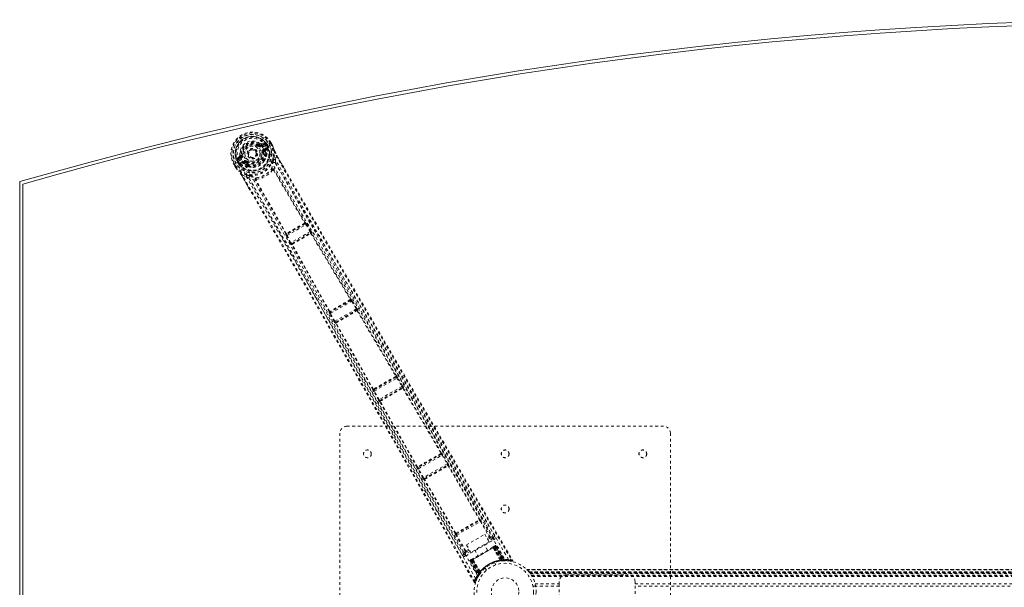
# Model space of a CAD drawing. Header units: inches. Extents: x 25.5 to 109, y 39.5 to 81.
# Tile 2 of 5: x 25.5 to 61.3, y 60.5 to 81. Entities that reach past the tile are written whole.
import ezdxf

# ---------------------------------------------------------------- set-up
doc = ezdxf.new("R2010")
doc.units = ezdxf.units.IN
doc.header["$MEASUREMENT"] = 0
doc.linetypes.add('SLD-Dashed', pattern=[0.075, 0.05, -0.025])
doc.linetypes.add('SLD-Solid', pattern=[0])

msp = doc.modelspace()

# ---------------------------------------------------------------- linework, layer by layer
at = {"color": 7, "linetype": 'SLD-Dashed', "lineweight": 0}
for p, q in [((34.232, 76.547), (34.196, 76.5)), ((34.27, 76.492), (34.381, 76.533)), ((34.389, 76.579), (34.274, 76.54)), ((34.381, 76.533), (34.28, 76.475)), ((34.396, 76.507), (34.295, 76.449)), ((34.432, 76.463), (34.578, 76.546)), ((34.578, 76.546), (34.624, 76.573)), ((34.602, 76.56), (34.626, 76.574)), ((34.64, 76.493), (34.602, 76.56)), ((34.627, 76.575), (34.624, 76.573)), ((34.664, 76.506), (34.625, 76.575)), ((34.627, 76.575), (34.665, 76.508)), ((34.665, 76.508), (34.666, 76.507)), ((34.182, 76.481), (34.196, 76.5)), ((34.196, 76.5), (34.202, 76.496)), ((34.27, 76.492), (34.28, 76.475)), ((34.356, 76.233), (34.327, 76.229)), ((34.356, 76.343), (34.468, 76.408)), ((34.364, 76.137), (34.356, 76.233)), ((34.371, 76.317), (34.483, 76.382)), ((34.383, 76.296), (34.371, 76.317)), ((34.483, 76.382), (34.383, 76.296)), ((34.419, 76.149), (34.411, 76.252)), ((34.438, 76.116), (34.419, 76.149)), ((34.423, 76.285), (34.513, 76.361)), ((34.431, 76.463), (34.432, 76.463)), ((34.466, 76.482), (34.471, 76.485)), ((34.504, 76.416), (34.466, 76.482)), ((34.466, 76.482), (34.466, 76.482)), ((34.506, 76.423), (34.471, 76.485)), ((34.496, 76.5), (34.532, 76.436)), ((34.511, 76.402), (34.504, 76.416)), ((34.533, 76.436), (34.506, 76.422)), ((34.506, 76.422), (34.511, 76.402)), ((34.517, 76.375), (34.513, 76.361)), ((34.513, 76.361), (34.513, 76.361)), ((34.513, 76.361), (34.513, 76.361)), ((34.517, 76.376), (34.517, 76.38)), ((34.517, 76.375), (34.517, 76.376)), ((34.532, 76.436), (34.533, 76.436)), ((34.688, 76.466), (34.69, 76.462)), ((33.28, 75.798), (33.277, 75.796)), ((33.277, 75.796), (33.316, 75.728)), ((33.278, 75.797), (33.318, 75.728)), ((33.326, 75.824), (33.28, 75.798)), ((33.303, 75.81), (33.342, 75.744)), ((33.346, 75.836), (33.326, 75.824)), ((33.472, 75.909), (33.346, 75.836)), ((33.483, 76.084), (33.392, 76.004)), ((33.444, 75.809), (33.408, 75.871)), ((33.438, 75.889), (33.433, 75.886)), ((33.433, 75.886), (33.469, 75.824)), ((33.436, 75.988), (33.527, 76.064)), ((33.537, 76.046), (33.436, 75.988)), ((33.477, 75.823), (33.438, 75.889)), ((33.445, 75.808), (33.444, 75.809)), ((33.47, 75.824), (33.445, 75.808)), ((33.552, 76.02), (33.451, 75.962)), ((33.47, 75.824), (33.485, 75.81)), ((33.472, 75.909), (33.472, 75.909)), ((33.485, 75.81), (33.477, 75.823)), ((33.501, 75.793), (33.505, 75.791)), ((33.502, 75.85), (33.613, 75.914)), ((33.506, 75.791), (33.519, 75.787)), ((33.516, 75.824), (33.628, 75.888)), ((33.641, 75.867), (33.516, 75.824)), ((33.63, 75.827), (33.519, 75.787)), ((33.527, 76.064), (33.537, 76.046)), ((33.557, 76.131), (33.581, 76.134)), ((33.641, 75.867), (33.628, 75.888)), ((33.709, 75.859), (33.689, 75.869)), ((33.727, 75.882), (33.709, 75.859)), ((33.709, 75.859), (33.788, 75.804)), ((34.417, 76.107), (34.397, 76.14)), ((34.787, 75.959), (34.813, 76.107)), ((34.838, 76.122), (35.125, 75.625)), ((33.316, 75.728), (33.316, 75.728)), ((33.341, 75.688), (33.343, 75.685)), ((33.456, 75.551), (33.444, 75.564)), ((33.769, 75.729), (33.75, 75.763)), ((33.768, 75.777), (33.788, 75.744)), ((33.805, 75.7), (33.785, 75.711)), ((34.721, 75.582), (34.72, 75.583)), ((34.721, 75.582), (35.848, 73.67)), ((34.737, 75.609), (34.737, 75.609)), ((35.869, 73.679), (34.742, 75.592)), ((33.867, 74.86), (33.563, 75.386)), ((33.589, 75.4), (33.73, 75.349)), ((34.059, 75.217), (34.059, 75.217)), ((35.164, 73.272), (34.071, 75.204)), ((34.089, 75.219), (34.09, 75.218)), ((35.183, 73.286), (34.09, 75.218)), ((35.845, 73.662), (35.845, 73.662)), ((35.874, 73.68), (35.869, 73.679)), ((35.923, 73.622), (35.907, 73.645)), ((35.863, 73.639), (35.202, 73.257)), ((35.213, 73.211), (35.897, 73.606)), ((36.051, 73.355), (35.353, 72.952)), ((35.383, 72.917), (36.067, 73.312)), ((35.859, 73.638), (35.863, 73.639)), ((35.897, 73.606), (36.051, 73.355)), ((36.077, 73.371), (35.923, 73.622)), ((36.067, 73.312), (36.059, 73.303)), ((36.099, 73.293), (36.107, 73.302)), ((35.161, 73.269), (35.164, 73.272)), ((35.187, 73.197), (35.174, 73.222)), ((35.327, 72.938), (35.187, 73.197)), ((35.202, 73.257), (35.205, 73.26)), ((35.353, 72.952), (35.213, 73.211)), ((36.071, 73.284), (36.071, 73.284)), ((35.383, 72.88), (35.372, 72.877)), ((35.394, 72.92), (35.383, 72.917)), ((37.519, 70.861), (36.779, 70.434)), ((36.793, 70.39), (37.55, 70.827)), ((37.517, 70.861), (37.519, 70.861)), ((37.53, 70.902), (37.527, 70.902)), ((37.55, 70.827), (37.72, 70.547)), ((37.746, 70.562), (37.576, 70.842)), ((36.738, 70.445), (36.74, 70.447)), ((36.779, 70.434), (36.781, 70.436)), ((37.72, 70.547), (36.951, 70.103)), ((36.979, 70.067), (37.737, 70.505)), ((37.737, 70.505), (37.733, 70.499)), ((37.753, 70.479), (39.16, 68.108)), ((37.774, 70.489), (37.778, 70.495)), ((39.18, 68.117), (37.774, 70.489)), ((36.925, 70.089), (36.767, 70.376)), ((36.951, 70.103), (36.793, 70.39)), ((36.975, 70.027), (36.967, 70.027)), ((38.325, 67.624), (36.975, 70.027)), ((36.986, 70.068), (36.979, 70.067)), ((38.344, 67.636), (36.993, 70.04)), ((39.171, 68.076), (38.365, 67.611)), ((38.381, 67.568), (39.2, 68.041)), ((39.165, 68.074), (39.165, 68.074)), ((39.169, 68.076), (39.171, 68.076)), ((39.181, 68.117), (39.18, 68.117)), ((39.2, 68.041), (39.381, 67.739)), ((39.407, 67.754), (39.226, 68.057)), ((38.324, 67.623), (38.325, 67.624)), ((38.365, 67.611), (38.366, 67.613)), ((38.37, 67.615), (38.37, 67.615)), ((38.552, 67.26), (38.381, 67.568)), ((39.381, 67.739), (38.552, 67.26)), ((38.58, 67.224), (39.398, 67.697)), ((39.392, 67.69), (39.392, 67.69)), ((39.398, 67.697), (39.396, 67.692)), ((39.416, 67.672), (40.798, 65.31)), ((39.436, 67.682), (39.439, 67.686)), ((40.817, 65.32), (39.436, 67.682)), ((38.526, 67.246), (38.355, 67.554)), ((38.585, 67.225), (38.58, 67.224)), ((38.589, 67.226), (38.589, 67.226)), ((38.574, 67.184), (38.569, 67.184)), ((39.929, 64.807), (38.574, 67.184)), ((39.947, 64.819), (38.593, 67.196)), ((37.379, 66.291), (48.879, 66.291)), ((37.129, 54.541), (37.129, 66.041)), ((49.129, 66.041), (49.129, 54.541)), ((40.808, 65.279), (39.969, 64.795)), ((39.985, 64.752), (40.837, 65.244)), ((40.802, 65.277), (40.802, 65.277)), ((40.806, 65.279), (40.808, 65.279)), ((40.819, 65.32), (40.817, 65.32)), ((40.837, 65.244), (41.025, 64.925)), ((41.051, 64.94), (40.863, 65.259)), ((39.928, 64.806), (39.929, 64.807)), ((40.142, 64.415), (39.959, 64.737)), ((39.969, 64.795), (39.97, 64.796)), ((39.973, 64.799), (39.974, 64.799)), ((40.168, 64.429), (39.985, 64.752)), ((41.025, 64.925), (40.168, 64.429)), ((40.196, 64.394), (41.041, 64.882)), ((41.036, 64.876), (41.036, 64.876)), ((41.041, 64.882), (41.039, 64.879)), ((41.06, 64.858), (42.191, 62.904)), ((41.08, 64.868), (41.082, 64.871)), ((42.21, 62.914), (41.08, 64.868)), ((40.189, 64.354), (40.185, 64.353)), ((41.316, 62.398), (40.189, 64.354)), ((40.2, 64.394), (40.196, 64.394)), ((40.204, 64.396), (40.204, 64.396)), ((41.334, 62.41), (40.208, 64.365)), ((41.356, 62.387), (42.2, 62.874)), ((41.372, 62.344), (42.229, 62.839)), ((42.199, 62.874), (42.2, 62.874)), ((42.21, 62.914), (42.21, 62.914)), ((42.229, 62.839), (42.561, 62.268)), ((42.586, 62.283), (42.255, 62.854)), ((41.316, 62.398), (41.316, 62.398)), ((41.674, 61.757), (41.346, 62.329)), ((41.356, 62.387), (41.357, 62.387)), ((41.7, 61.771), (41.372, 62.344)), ((41.724, 61.987), (42.39, 62.372)), ((42.39, 62.372), (42.547, 62.1)), ((42.478, 62.22), (42.561, 62.268)), ((42.5, 62.181), (42.584, 62.23)), ((42.693, 62.227), (42.529, 62.132)), ((42.702, 62.269), (42.702, 62.271)), ((42.704, 62.268), (42.756, 62.298)), ((42.708, 62.257), (42.704, 62.268)), ((42.707, 62.257), (42.704, 62.266)), ((41.7, 61.584), (42.723, 62.175)), ((41.881, 61.715), (41.724, 61.987)), ((42.547, 62.1), (41.881, 61.715)), ((41.891, 61.419), (42.77, 61.927)), ((42.759, 61.92), (41.903, 61.426)), ((41.919, 61.435), (42.743, 61.911)), ((42.485, 61.796), (42.369, 61.997)), ((42.736, 61.941), (42.689, 61.914)), ((42.694, 61.883), (42.691, 61.881)), ((42.956, 61.432), (42.691, 61.881)), ((42.694, 61.883), (42.961, 61.432)), ((42.718, 61.896), (42.719, 61.897)), ((43.01, 61.429), (42.718, 61.896)), ((42.777, 61.931), (42.719, 61.897)), ((42.719, 61.897), (43.011, 61.429)), ((43.014, 61.442), (42.743, 61.911)), ((42.759, 61.92), (42.793, 61.94)), ((42.759, 61.92), (43.035, 61.443)), ((42.77, 61.927), (43.05, 61.444)), ((43.089, 61.429), (42.774, 61.933)), ((42.777, 61.931), (43.088, 61.432)), ((42.804, 61.947), (42.793, 61.94)), ((42.793, 61.94), (43.109, 61.432)), ((42.804, 61.947), (43.126, 61.432)), ((41.577, 61.617), (41.629, 61.647)), ((41.627, 61.651), (41.628, 61.649)), ((41.629, 61.647), (41.636, 61.639)), ((41.63, 61.647), (41.636, 61.639)), ((41.863, 61.747), (41.67, 61.636)), ((41.812, 61.836), (41.7, 61.771)), ((41.721, 61.732), (41.834, 61.797)), ((42.031, 61.802), (42.147, 61.601)), ((41.857, 61.4), (41.891, 61.419)), ((41.869, 61.406), (41.857, 61.4)), ((41.857, 61.4), (42.142, 60.864)), ((41.869, 61.406), (42.15, 60.878)), ((41.883, 61.419), (42.162, 60.894)), ((41.942, 61.449), (41.885, 61.416)), ((41.885, 61.416), (42.16, 60.897)), ((42.169, 60.936), (41.891, 61.419)), ((41.943, 61.483), (41.896, 61.456)), ((41.903, 61.426), (42.178, 60.949)), ((41.919, 61.435), (42.189, 60.965)), ((41.942, 61.449), (41.944, 61.45)), ((42.202, 60.962), (41.942, 61.449)), ((41.944, 61.45), (42.203, 60.963)), ((41.97, 61.465), (41.967, 61.463)), ((42.225, 61.007), (41.967, 61.463)), ((41.97, 61.465), (42.227, 61.011)), ((42.402, 61.15), (42.45, 61.066)), ((42.797, 61.266), (42.748, 61.35)), ((42.956, 61.432), (42.961, 61.432)), ((42.966, 61.407), (42.972, 61.407)), ((43.011, 61.429), (43.01, 61.429)), ((43.011, 61.429), (43.088, 61.432)), ((43.014, 61.442), (43.017, 61.413)), ((43.035, 61.414), (43.037, 61.415)), ((43.037, 61.415), (43.039, 61.415)), ((43.039, 61.415), (43.114, 61.418)), ((43.049, 61.416), (43.052, 61.416)), ((43.109, 61.432), (43.126, 61.432)), ((43.127, 61.419), (43.143, 61.419)), ((43.135, 61.418), (43.15, 61.418)), ((43.366, 61.393), (43.241, 61.408)), ((42.164, 60.874), (42.107, 60.767)), ((42.141, 60.836), (42.149, 60.849)), ((42.142, 60.864), (42.15, 60.878)), ((42.16, 60.897), (42.202, 60.962)), ((42.16, 60.868), (42.2, 60.931)), ((42.193, 60.92), (42.169, 60.936)), ((42.213, 60.949), (42.189, 60.965)), ((42.2, 60.931), (42.201, 60.932)), ((42.202, 60.934), (42.201, 60.932)), ((42.203, 60.963), (42.202, 60.962)), ((42.232, 60.973), (42.213, 60.945)), ((42.225, 61.007), (42.227, 61.011)), ((43.914, 61.096), (90.593, 61.096)), ((90.592, 61.096), (43.915, 61.096)), ((43.927, 61.084), (90.581, 61.084)), ((43.997, 61.006), (44.001, 61.001)), ((43.997, 61.006), (90.51, 61.006)), ((90.51, 61.006), (43.997, 61.006)), ((90.506, 61.001), (44.001, 61.001)), ((44.004, 60.997), (90.503, 60.997)), ((90.503, 60.997), (44.004, 60.997)), ((90.499, 60.992), (44.009, 60.992)), ((44.016, 60.982), (90.491, 60.982)), ((44.017, 60.981), (90.49, 60.981)), ((90.489, 60.979), (44.018, 60.979)), ((90.487, 60.977), (44.02, 60.977)), ((44.042, 60.947), (90.465, 60.947)), ((44.081, 60.889), (90.426, 60.889)), ((44.097, 60.864), (90.41, 60.864)), ((44.107, 60.846), (90.4, 60.846)), ((45.344, 60.906), (47.594, 60.906)), ((42.001, 60.63), (42.027, 60.645)), ((42.104, 60.76), (42.055, 60.636)), ((42.096, 60.743), (42.105, 60.766)), ((44.236, 60.491), (44.139, 60.491)), ((44.218, 60.572), (45.094, 60.572)), ((44.236, 60.491), (44.237, 60.484)), ((45.094, 60.488), (44.236, 60.488)), ((45.094, 60.572), (45.094, 60.656)), ((45.094, 60.572), (45.094, 60.009)), ((47.844, 60.656), (47.844, 60.572)), ((47.844, 60.009), (47.844, 60.572)), ((47.844, 60.572), (86.664, 60.572)), ((86.664, 60.488), (47.844, 60.488))]:
    msp.add_line(p, q, dxfattribs=at)
at = {"color": 7, "linetype": 'SLD-Solid', "lineweight": 15}
for p, q in [((25.504, 45.416), (25.504, 75.166)), ((25.622, 45.505), (25.622, 75.077)), ((25.622, 75.077), (25.622, 45.505))]:
    msp.add_line(p, q, dxfattribs=at)
at = {"color": 7, "linetype": 'SLD-Dashed', "lineweight": 0, "flags": 128}
for points in [[(34.322, 76.419), (34.276, 76.485), (34.216, 76.539), (34.146, 76.58), (34.067, 76.605), (33.984, 76.614), (33.9, 76.608), (33.818, 76.586), (33.741, 76.55), (33.671, 76.502), (33.612, 76.441), (33.564, 76.372), (33.531, 76.295), (33.514, 76.215), (33.513, 76.133), (33.531, 76.054), (33.565, 75.982)], [(34.396, 76.507), (34.393, 76.512), (34.39, 76.517), (34.388, 76.521), (34.385, 76.525), (34.384, 76.528), (34.382, 76.531), (34.381, 76.532), (34.381, 76.533)], [(34.424, 76.544), (34.414, 76.523), (34.396, 76.507)], [(34.626, 76.574), (34.626, 76.575), (34.627, 76.575), (34.627, 76.575)], [(34.64, 76.493), (34.645, 76.496), (34.651, 76.499), (34.655, 76.502), (34.659, 76.504), (34.663, 76.506), (34.665, 76.507), (34.666, 76.508), (34.665, 76.508)], [(34.163, 76.457), (34.167, 76.462), (34.17, 76.466), (34.173, 76.47), (34.176, 76.474), (34.178, 76.477), (34.18, 76.479), (34.181, 76.48), (34.182, 76.481)], [(34.295, 76.449), (34.292, 76.454), (34.289, 76.459), (34.287, 76.463), (34.284, 76.467), (34.283, 76.47), (34.281, 76.473), (34.28, 76.474), (34.28, 76.475)], [(34.297, 76.225), (34.303, 76.226), (34.309, 76.226), (34.314, 76.227), (34.318, 76.228), (34.322, 76.228), (34.325, 76.229), (34.326, 76.229), (34.327, 76.229)], [(34.322, 76.419), (35.298, 74.747), (36.291, 73.082), (37.29, 71.416), (38.288, 69.747), (39.28, 68.073), (40.571, 65.873), (41.852, 63.666), (43.127, 61.453)], [(34.356, 76.343), (34.359, 76.338), (34.362, 76.333), (34.364, 76.329), (34.366, 76.325), (34.368, 76.322), (34.37, 76.319), (34.371, 76.318), (34.371, 76.317)], [(34.411, 76.252), (34.414, 76.273), (34.423, 76.285)], [(43.248, 61.459), (42.029, 63.576), (40.805, 65.689), (39.573, 67.795), (38.331, 69.894), (37.35, 71.537), (36.369, 73.178), (35.393, 74.818), (34.431, 76.463)], [(34.468, 76.408), (34.485, 76.414), (34.504, 76.416)], [(34.483, 76.382), (34.482, 76.382), (34.481, 76.384), (34.48, 76.386), (34.478, 76.39), (34.476, 76.393), (34.473, 76.398), (34.471, 76.403), (34.468, 76.408)], [(34.506, 76.422), (34.506, 76.422), (34.506, 76.422)], [(34.69, 76.462), (34.69, 76.461), (34.69, 76.46), (34.689, 76.461), (34.688, 76.462), (34.683, 76.469), (34.68, 76.472), (34.678, 76.473), (34.677, 76.473), (34.673, 76.472), (34.671, 76.472), (34.67, 76.472), (34.668, 76.473), (34.663, 76.478), (34.66, 76.482), (34.656, 76.484), (34.647, 76.487), (34.643, 76.49), (34.64, 76.493)], [(34.688, 76.466), (34.721, 76.383), (34.744, 76.315)], [(34.748, 76.304), (34.724, 76.376), (34.69, 76.462)], [(34.748, 76.304), (34.756, 76.13), (34.73, 75.973)], [(34.744, 76.315), (34.751, 76.295), (34.761, 76.273)], [(34.748, 76.304), (34.746, 76.31), (34.744, 76.315)], [(34.761, 76.273), (34.784, 76.224), (34.838, 76.122)], [(33.277, 75.796), (33.276, 75.795), (33.277, 75.796), (33.28, 75.797), (33.283, 75.799), (33.287, 75.801), (33.292, 75.804), (33.297, 75.807), (33.303, 75.81)], [(33.451, 75.962), (33.429, 75.954), (33.405, 75.956)], [(33.436, 75.988), (33.437, 75.987), (33.438, 75.986), (33.439, 75.983), (33.441, 75.98), (33.443, 75.976), (33.446, 75.972), (33.449, 75.967), (33.451, 75.962)], [(33.47, 75.824), (33.47, 75.824), (33.47, 75.824)], [(42.057, 60.771), (40.833, 62.886), (39.616, 65.002), (38.408, 67.123), (37.211, 69.247), (36.278, 70.918), (35.348, 72.588), (34.416, 74.254), (33.472, 75.909)], [(33.477, 75.823), (33.487, 75.838), (33.502, 75.85)], [(33.502, 75.85), (33.504, 75.845), (33.507, 75.84), (33.51, 75.836), (33.512, 75.832), (33.514, 75.828), (33.515, 75.826), (33.516, 75.824), (33.516, 75.824)], [(33.552, 76.02), (33.549, 76.025), (33.547, 76.03), (33.544, 76.034), (33.542, 76.038), (33.54, 76.041), (33.539, 76.044), (33.538, 76.045), (33.537, 76.046)], [(42.123, 60.874), (40.902, 62.984), (39.688, 65.096), (38.484, 67.212), (37.292, 69.333), (36.363, 71.001), (35.437, 72.669), (34.507, 74.331), (33.565, 75.982)], [(33.611, 76.138), (33.605, 76.137), (33.6, 76.137), (33.595, 76.136), (33.59, 76.135), (33.586, 76.135), (33.584, 76.135), (33.582, 76.134), (33.581, 76.134)], [(33.613, 75.914), (33.616, 75.909), (33.619, 75.905), (33.621, 75.9), (33.624, 75.896), (33.626, 75.893), (33.627, 75.891), (33.628, 75.889), (33.628, 75.888)], [(33.665, 75.821), (33.645, 75.829), (33.63, 75.827)], [(33.75, 75.763), (33.709, 75.787), (33.665, 75.821)], [(33.745, 75.906), (33.741, 75.901), (33.738, 75.897), (33.735, 75.893), (33.732, 75.889), (33.73, 75.886), (33.728, 75.884), (33.727, 75.883), (33.727, 75.882)], [(34.38, 75.922), (34.411, 75.974), (34.445, 76.07)], [(34.438, 76.116), (34.446, 76.094), (34.445, 76.07)], [(34.692, 75.849), (34.688, 75.837), (34.686, 75.829)], [(34.737, 75.609), (34.771, 75.719), (34.791, 75.833)], [(42.756, 62.298), (42.447, 62.826), (42.12, 63.384), (41.775, 63.972), (41.413, 64.592), (41.038, 65.232), (40.987, 65.318), (40.937, 65.404), (40.886, 65.491), (40.835, 65.579), (40.783, 65.667), (40.718, 65.778), (40.523, 66.11), (40.35, 66.406), (40.198, 66.665), (40.068, 66.888), (39.996, 67.011), (39.933, 67.119), (39.878, 67.212), (39.832, 67.29), (39.795, 67.354), (39.766, 67.402), (39.7, 67.515), (39.612, 67.666), (39.348, 68.116), (39.105, 68.532), (38.989, 68.731), (38.878, 68.92), (38.772, 69.1), (38.641, 69.325), (38.509, 69.551), (38.38, 69.772), (38.254, 69.987), (37.689, 70.953), (37.09, 71.981), (36.516, 72.966), (35.937, 73.965), (35.355, 74.973), (34.787, 75.959)], [(42.704, 62.268), (40.72, 65.656), (38.736, 69.044), (36.756, 72.435), (34.791, 75.833)], [(34.838, 76.122), (34.839, 76.122), (34.838, 76.122), (34.836, 76.12), (34.833, 76.118), (34.829, 76.116), (34.824, 76.113), (34.819, 76.11), (34.813, 76.107)], [(34.813, 76.107), (35.478, 74.948), (36.155, 73.776), (36.846, 72.583), (37.513, 71.437), (38.201, 70.257), (38.89, 69.078), (39.547, 67.956), (40.13, 66.96), (40.537, 66.265), (41.207, 65.121), (41.784, 64.135), (42.335, 63.195), (42.864, 62.29), (43.373, 61.422)], [(35.122, 75.623), (35.001, 75.834), (34.837, 76.121)], [(33.342, 75.744), (33.336, 75.74), (33.331, 75.737), (33.326, 75.734), (33.322, 75.732), (33.319, 75.73), (33.317, 75.729), (33.316, 75.728), (33.316, 75.728)], [(33.342, 75.743), (33.343, 75.739), (33.341, 75.725), (33.342, 75.72), (33.344, 75.715), (33.345, 75.711), (33.345, 75.709), (33.345, 75.707), (33.342, 75.704), (33.34, 75.702), (33.339, 75.7), (33.339, 75.699), (33.341, 75.695), (33.344, 75.687), (33.345, 75.685), (33.345, 75.684), (33.344, 75.684), (33.343, 75.685)], [(33.341, 75.688), (33.396, 75.618), (33.444, 75.564)], [(33.343, 75.685), (33.4, 75.612), (33.451, 75.556)], [(33.444, 75.564), (33.447, 75.56), (33.451, 75.556)], [(33.747, 75.405), (33.598, 75.461), (33.451, 75.556)], [(33.785, 75.711), (33.784, 75.711), (33.769, 75.729)], [(33.805, 75.7), (33.905, 75.682), (33.966, 75.683)], [(34.737, 75.609), (34.73, 75.617), (34.721, 75.622), (34.713, 75.624), (34.705, 75.623), (34.698, 75.618), (34.694, 75.61), (34.692, 75.601), (34.693, 75.59)], [(35.125, 75.625), (36.962, 72.443), (39.104, 68.772), (41.251, 65.105), (43.398, 61.438)], [(33.563, 75.386), (33.563, 75.386), (33.564, 75.386), (33.567, 75.388), (33.569, 75.389), (33.573, 75.391), (33.578, 75.394), (33.583, 75.397), (33.589, 75.4)], [(33.565, 75.387), (33.705, 75.147), (33.825, 74.94), (33.87, 74.862)], [(42.027, 60.645), (41.564, 61.458), (41.083, 62.303), (40.584, 63.179), (40.204, 63.847), (40.153, 63.936), (40.103, 64.025), (40.052, 64.115), (40.001, 64.204), (39.95, 64.294), (39.888, 64.402), (39.707, 64.721), (39.541, 65.012), (39.391, 65.276), (39.257, 65.512), (39.005, 65.953), (38.786, 66.339), (38.46, 66.911), (38.164, 67.432), (37.896, 67.902), (37.595, 68.431), (37.288, 68.969), (36.694, 70.01), (36.06, 71.118), (35.447, 72.187), (34.829, 73.262), (34.203, 74.344), (33.589, 75.4)], [(33.73, 75.349), (34.11, 74.693), (34.508, 74.006), (34.922, 73.286), (35.354, 72.535), (35.778, 71.796), (36.134, 71.174), (36.474, 70.579), (36.839, 69.94), (37.228, 69.257), (37.348, 69.047), (37.469, 68.834), (37.593, 68.617), (37.701, 68.427), (37.788, 68.274), (37.88, 68.113), (37.976, 67.944), (38.076, 67.768), (38.279, 67.412), (38.497, 67.03), (38.73, 66.619), (38.776, 66.539), (38.787, 66.519), (38.796, 66.504), (38.807, 66.484), (38.822, 66.458), (38.839, 66.428), (38.86, 66.391), (38.932, 66.264), (39.028, 66.096), (39.127, 65.922), (39.243, 65.718), (39.376, 65.485), (39.432, 65.385), (39.492, 65.281), (39.553, 65.173), (39.618, 65.059), (39.659, 64.987), (39.698, 64.918), (40.111, 64.192), (40.509, 63.493), (40.886, 62.831), (41.242, 62.206), (41.577, 61.617)], [(34.059, 75.217), (33.946, 75.243), (33.838, 75.282)], [(33.838, 75.282), (35.798, 71.881), (37.744, 68.472), (39.687, 65.06), (41.629, 61.647)], [(33.873, 75.377), (33.886, 75.374), (33.894, 75.371)], [(34.097, 75.246), (34.088, 75.252), (34.079, 75.255), (34.07, 75.255), (34.063, 75.252), (34.057, 75.246), (34.055, 75.237), (34.055, 75.227), (34.059, 75.217)], [(42.001, 60.63), (39.898, 64.324), (37.796, 68.017), (35.688, 71.707), (33.867, 74.86)], [(35.845, 73.662), (35.846, 73.663), (35.847, 73.663), (35.848, 73.665), (35.848, 73.67)], [(35.859, 73.638), (35.864, 73.642), (35.868, 73.648), (35.87, 73.653), (35.869, 73.659), (35.866, 73.664), (35.861, 73.668), (35.855, 73.67), (35.848, 73.67)], [(35.183, 73.286), (35.179, 73.279), (35.178, 73.273), (35.178, 73.267), (35.181, 73.262), (35.186, 73.258), (35.192, 73.257), (35.198, 73.257), (35.205, 73.26)], [(35.183, 73.286), (35.186, 73.284), (35.189, 73.283), (35.19, 73.284), (35.191, 73.284)], [(35.897, 73.606), (35.906, 73.612), (35.914, 73.617), (35.92, 73.62), (35.923, 73.622)], [(36.051, 73.355), (36.056, 73.358), (36.06, 73.361), (36.064, 73.363), (36.068, 73.366), (36.071, 73.367), (36.074, 73.369), (36.076, 73.37), (36.077, 73.371)], [(36.078, 73.283), (36.081, 73.289), (36.082, 73.294), (36.082, 73.299), (36.079, 73.303), (36.076, 73.306), (36.07, 73.307), (36.065, 73.306), (36.059, 73.303)], [(37.527, 70.902), (36.813, 72.098), (36.099, 73.293)], [(35.187, 73.197), (35.19, 73.199), (35.196, 73.202), (35.204, 73.206), (35.213, 73.211)], [(35.327, 72.938), (35.328, 72.939), (35.33, 72.94), (35.333, 72.941), (35.336, 72.943), (35.34, 72.945), (35.344, 72.947), (35.348, 72.95), (35.353, 72.952)], [(36.078, 73.283), (36.792, 72.088), (37.507, 70.892)], [(36.74, 70.447), (36.061, 71.664), (35.383, 72.88)], [(35.394, 72.92), (35.389, 72.916), (35.386, 72.911), (35.384, 72.906), (35.384, 72.902), (35.387, 72.898), (35.391, 72.895), (35.396, 72.893), (35.402, 72.893)], [(35.404, 72.899), (35.404, 72.899), (35.403, 72.898), (35.402, 72.897), (35.402, 72.893)], [(36.759, 70.46), (36.08, 71.677), (35.402, 72.893)], [(37.504, 70.885), (37.505, 70.886), (37.506, 70.886), (37.506, 70.888), (37.507, 70.892)], [(37.517, 70.861), (37.522, 70.865), (37.526, 70.87), (37.528, 70.876), (37.527, 70.882), (37.524, 70.887), (37.52, 70.89), (37.514, 70.892), (37.507, 70.892)], [(37.55, 70.827), (37.559, 70.832), (37.567, 70.837), (37.573, 70.841), (37.576, 70.842)], [(37.574, 70.841), (37.568, 70.854), (37.565, 70.858)], [(36.759, 70.46), (36.755, 70.454), (36.754, 70.448), (36.754, 70.442), (36.757, 70.437), (36.762, 70.434), (36.768, 70.432), (36.774, 70.433), (36.781, 70.436)], [(37.72, 70.547), (37.725, 70.55), (37.729, 70.553), (37.733, 70.555), (37.737, 70.557), (37.74, 70.559), (37.743, 70.561), (37.745, 70.562), (37.746, 70.562)], [(37.753, 70.479), (37.756, 70.484), (37.758, 70.49), (37.757, 70.495), (37.754, 70.499), (37.75, 70.501), (37.745, 70.502), (37.739, 70.502), (37.733, 70.499)], [(36.759, 70.393), (36.761, 70.389), (36.769, 70.377)], [(36.767, 70.376), (36.77, 70.377), (36.776, 70.38), (36.784, 70.385), (36.793, 70.39)], [(36.925, 70.089), (36.926, 70.089), (36.927, 70.09), (36.93, 70.091), (36.933, 70.093), (36.937, 70.095), (36.941, 70.098), (36.946, 70.1), (36.951, 70.103)], [(36.986, 70.068), (36.981, 70.064), (36.977, 70.059), (36.975, 70.054), (36.975, 70.049), (36.978, 70.045), (36.982, 70.042), (36.987, 70.04), (36.993, 70.04)], [(36.996, 70.046), (36.995, 70.046), (36.994, 70.045), (36.993, 70.044), (36.993, 70.04)], [(39.157, 68.1), (39.158, 68.101), (39.159, 68.102), (39.16, 68.103), (39.16, 68.108)], [(39.169, 68.076), (39.175, 68.08), (39.178, 68.086), (39.18, 68.091), (39.18, 68.097), (39.177, 68.102), (39.173, 68.105), (39.167, 68.107), (39.16, 68.108)], [(39.2, 68.041), (39.209, 68.047), (39.218, 68.052), (39.223, 68.055), (39.226, 68.057)], [(39.224, 68.056), (39.218, 68.068), (39.216, 68.073)], [(38.344, 67.636), (38.34, 67.63), (38.339, 67.624), (38.34, 67.618), (38.343, 67.614), (38.347, 67.61), (38.353, 67.609), (38.36, 67.61), (38.366, 67.613)], [(38.344, 67.636), (38.347, 67.634), (38.349, 67.634), (38.35, 67.634), (38.351, 67.635)], [(38.346, 67.571), (38.348, 67.566), (38.357, 67.555)], [(38.355, 67.554), (38.357, 67.555), (38.363, 67.558), (38.372, 67.563), (38.381, 67.568)], [(39.381, 67.739), (39.386, 67.741), (39.39, 67.744), (39.395, 67.747), (39.398, 67.749), (39.402, 67.751), (39.404, 67.752), (39.406, 67.753), (39.407, 67.754)], [(39.416, 67.672), (39.42, 67.677), (39.421, 67.683), (39.42, 67.688), (39.417, 67.692), (39.413, 67.695), (39.408, 67.696), (39.402, 67.695), (39.396, 67.692)], [(39.416, 67.672), (39.413, 67.673), (39.411, 67.674), (39.41, 67.673), (39.41, 67.673)], [(38.526, 67.246), (38.527, 67.246), (38.529, 67.247), (38.532, 67.249), (38.535, 67.25), (38.539, 67.253), (38.543, 67.255), (38.548, 67.258), (38.552, 67.26)], [(38.585, 67.225), (38.58, 67.221), (38.576, 67.216), (38.575, 67.211), (38.575, 67.206), (38.577, 67.201), (38.581, 67.198), (38.586, 67.196), (38.593, 67.196)], [(38.595, 67.203), (38.594, 67.202), (38.594, 67.201), (38.593, 67.2), (38.593, 67.196)], [(42.416, 62.76), (42.192, 63.142), (41.904, 63.635), (41.635, 64.094), (41.386, 64.519), (41.161, 64.903), (40.955, 65.255), (40.768, 65.575), (40.6, 65.861), (40.37, 66.254), (40.22, 66.51)], [(40.795, 65.303), (40.796, 65.303), (40.796, 65.304), (40.797, 65.306), (40.798, 65.31)], [(40.806, 65.279), (40.812, 65.283), (40.816, 65.288), (40.817, 65.294), (40.817, 65.299), (40.815, 65.304), (40.81, 65.308), (40.804, 65.31), (40.798, 65.31)], [(40.837, 65.244), (40.846, 65.249), (40.855, 65.254), (40.861, 65.258), (40.863, 65.259)], [(40.861, 65.258), (40.857, 65.269), (40.855, 65.273)], [(39.947, 64.819), (39.944, 64.813), (39.943, 64.807), (39.944, 64.802), (39.947, 64.797), (39.951, 64.794), (39.957, 64.793), (39.964, 64.794), (39.97, 64.796)], [(39.947, 64.819), (39.951, 64.817), (39.953, 64.817), (39.954, 64.817), (39.955, 64.818)], [(39.951, 64.751), (39.953, 64.747), (39.961, 64.738)], [(39.959, 64.737), (39.961, 64.739), (39.967, 64.742), (39.976, 64.747), (39.985, 64.752)], [(41.025, 64.925), (41.03, 64.927), (41.034, 64.93), (41.039, 64.932), (41.042, 64.935), (41.046, 64.937), (41.048, 64.938), (41.05, 64.939), (41.051, 64.94)], [(41.06, 64.858), (41.063, 64.863), (41.064, 64.869), (41.064, 64.874), (41.061, 64.878), (41.057, 64.881), (41.051, 64.882), (41.045, 64.881), (41.039, 64.879)], [(41.06, 64.858), (41.057, 64.859), (41.055, 64.859), (41.054, 64.859), (41.053, 64.859)], [(40.142, 64.415), (40.143, 64.415), (40.144, 64.416), (40.147, 64.418), (40.15, 64.42), (40.154, 64.422), (40.158, 64.424), (40.163, 64.427), (40.168, 64.429)], [(40.2, 64.394), (40.195, 64.39), (40.191, 64.386), (40.19, 64.38), (40.19, 64.375), (40.192, 64.371), (40.196, 64.367), (40.201, 64.366), (40.208, 64.365)], [(40.21, 64.372), (40.209, 64.371), (40.209, 64.371), (40.208, 64.369), (40.208, 64.365)], [(41.342, 62.409), (41.551, 62.53), (41.765, 62.653), (41.978, 62.776), (42.188, 62.897)], [(41.36, 62.39), (41.462, 62.448), (41.565, 62.508), (41.668, 62.567), (41.772, 62.627), (41.867, 62.682), (41.963, 62.737), (42.054, 62.79), (42.125, 62.831), (42.195, 62.872)], [(42.199, 62.874), (42.205, 62.878), (42.208, 62.883), (42.21, 62.888), (42.21, 62.894), (42.207, 62.898), (42.203, 62.902), (42.197, 62.904), (42.191, 62.904)], [(42.229, 62.839), (42.238, 62.844), (42.247, 62.849), (42.252, 62.852), (42.255, 62.854)], [(41.335, 62.41), (41.331, 62.404), (41.33, 62.398), (41.331, 62.393), (41.334, 62.388), (41.338, 62.385), (41.344, 62.384), (41.35, 62.385), (41.357, 62.387)], [(41.335, 62.41), (41.338, 62.408), (41.34, 62.408), (41.341, 62.408), (41.342, 62.409)], [(41.346, 62.329), (41.347, 62.329), (41.349, 62.33), (41.351, 62.332), (41.354, 62.334), (41.358, 62.336), (41.362, 62.338), (41.367, 62.341), (41.372, 62.344)], [(42.586, 62.283), (42.584, 62.282), (42.578, 62.278), (42.569, 62.273), (42.561, 62.268)], [(42.584, 62.23), (42.659, 62.24), (42.693, 62.227)], [(42.704, 62.268), (42.669, 62.281), (42.595, 62.271)], [(42.723, 62.175), (42.712, 62.194), (42.702, 62.211), (42.696, 62.222), (42.693, 62.227)], [(42.671, 61.903), (42.495, 61.801), (42.316, 61.698), (42.138, 61.595), (41.962, 61.494)], [(42.691, 61.881), (42.512, 61.778), (42.331, 61.673), (42.149, 61.568), (41.97, 61.465)], [(42.677, 61.907), (42.677, 61.906), (42.675, 61.906), (42.673, 61.904), (42.671, 61.903)], [(42.671, 61.903), (42.675, 61.903), (42.681, 61.899), (42.688, 61.892), (42.694, 61.883)], [(42.718, 61.896), (42.715, 61.895), (42.71, 61.892), (42.703, 61.888), (42.694, 61.883)], [(42.728, 61.936), (42.73, 61.937), (42.731, 61.938), (42.734, 61.939)], [(42.743, 61.911), (42.75, 61.915), (42.756, 61.919), (42.762, 61.922), (42.768, 61.925), (42.772, 61.928), (42.775, 61.929), (42.776, 61.93), (42.777, 61.931)], [(42.752, 61.95), (42.751, 61.949), (42.75, 61.948), (42.747, 61.947), (42.744, 61.945)], [(42.77, 61.927), (42.783, 61.935), (42.795, 61.941), (42.799, 61.943), (42.802, 61.945), (42.804, 61.947)], [(41.629, 61.647), (41.635, 61.684), (41.68, 61.743)], [(41.67, 61.636), (41.676, 61.672), (41.721, 61.732)], [(41.67, 61.636), (41.671, 61.635), (41.673, 61.631), (41.675, 61.627), (41.679, 61.62), (41.684, 61.612), (41.689, 61.603), (41.694, 61.594), (41.7, 61.584)], [(41.674, 61.757), (41.677, 61.758), (41.683, 61.762), (41.691, 61.766), (41.7, 61.771)], [(41.961, 61.493), (41.959, 61.492), (41.957, 61.491), (41.956, 61.49), (41.955, 61.49)], [(41.967, 61.463), (41.965, 61.468), (41.962, 61.473), (41.961, 61.478), (41.96, 61.483), (41.959, 61.486), (41.959, 61.489), (41.96, 61.492), (41.961, 61.493)], [(41.903, 61.426), (41.89, 61.419), (41.879, 61.412), (41.872, 61.408), (41.869, 61.406)], [(41.888, 61.451), (41.885, 61.449), (41.883, 61.448), (41.881, 61.447), (41.88, 61.446)], [(41.885, 61.416), (41.885, 61.416), (41.886, 61.417), (41.889, 61.418), (41.894, 61.421), (41.899, 61.424), (41.905, 61.427), (41.912, 61.431), (41.919, 61.435)], [(41.967, 61.463), (41.958, 61.458), (41.951, 61.454), (41.946, 61.451), (41.944, 61.45)], [(42.824, 61.376), (42.812, 61.373), (42.8, 61.369)], [(42.972, 61.407), (42.971, 61.408), (42.969, 61.409), (42.968, 61.411), (42.966, 61.414), (42.964, 61.418), (42.963, 61.422), (42.962, 61.427), (42.961, 61.432)], [(43.203, 61.413), (43.161, 61.418), (42.975, 61.406)], [(43.15, 61.418), (43.149, 61.418), (43.148, 61.418)], [(43.366, 61.396), (43.375, 61.396), (43.383, 61.398), (43.39, 61.402), (43.396, 61.407), (43.4, 61.413), (43.402, 61.421), (43.402, 61.428), (43.399, 61.435)], [(43.398, 61.438), (43.398, 61.438), (43.396, 61.437), (43.391, 61.433), (43.383, 61.428), (43.377, 61.425), (43.373, 61.422)], [(42.183, 60.905), (42.188, 60.913), (42.191, 60.921)], [(42.24, 60.985), (42.24, 60.986), (42.24, 60.988), (42.239, 60.99), (42.237, 60.993), (42.235, 60.996), (42.232, 61), (42.229, 61.003), (42.225, 61.007)], [(44.236, 60.488), (44.238, 60.477), (44.239, 60.469)]]:
    msp.add_lwpolyline(points, dxfattribs=at)
at = {"color": 7, "linetype": 'SLD-Dashed', "lineweight": 0}
for centre, radius in [((33.954, 76.182), 0.7), ((33.954, 76.182), 0.69), ((33.954, 76.182), 0.623), ((33.954, 76.182), 0.32), ((33.954, 76.182), 0.275), ((33.954, 76.182), 0.188), ((33.954, 76.182), 0.156), ((33.954, 76.182), 0.142), ((33.954, 76.182), 0.14), ((33.954, 76.182), 0.138), ((38.129, 65.291), 0.141), ((43.129, 65.291), 0.141), ((48.129, 65.291), 0.141), ((43.129, 63.291), 0.141), ((43.129, 60.291), 1.125), ((43.129, 60.291), 1.03), ((43.129, 60.291), 0.5)]:
    msp.add_circle(centre, radius, dxfattribs=at)
at = {"color": 7, "linetype": 'SLD-Solid', "lineweight": 15}
for radius, start, end in [(151.283, 73.98003, 106.01997), (151.165, 74.01375, 105.98625), (151.165, 74.01375, 105.98625)]:
    msp.add_arc((67.254, -70.242), radius, start, end, dxfattribs=at)
at = {"color": 7, "linetype": 'SLD-Dashed', "lineweight": 0}
for centre, radius, start, end in [((33.954, 76.182), 0.78, 30, 209.6863), ((33.954, 76.182), 0.78, 30.3208, 209.6784), ((33.954, 76.182), 0.75, 30.321, 209.679), ((33.954, 76.182), 0.629, 30.4095, 209.586), ((33.954, 76.182), 0.599, 30.4095, 209.5861), ((33.952, 76.185), 0.554, 30.0505, 209.9567), ((33.954, 76.182), 0.459, 52.774, 187.226), ((33.954, 76.182), 0.4, 52.774, 187.226), ((33.954, 76.182), 0.376, 52.774, 187.226), ((33.954, 76.182), 0.346, 52.774, 187.2261), ((34.26, 76.584), 0.0457, 232.6685, 288.507), ((34.254, 76.518), 0.0301, 301.4547, 47.6199), ((34.367, 76.559), 0.0299, 298.0484, 42.1087), ((34.261, 76.418), 0.206, 37.6597, 51.6582), ((33.954, 76.182), 0.593, 30.4056, 37.6091), ((38.055, 78.256), 3.816, 207.2813, 208.04), ((33.966, 76.098), 0.81, 27.0579, 30.3735), ((33.954, 76.182), 0.753, 215.5814, 24.4205), ((33.954, 76.182), 0.788, 219.1184, 20.8816), ((33.954, 76.182), 0.632, 216.2982, 23.7018), ((33.954, 76.182), 0.602, 216.4998, 23.5002), ((33.954, 76.182), 0.275, 0.0001, 179.9999), ((33.954, 76.182), 0.275, 180.0002, 359.9998), ((33.954, 76.182), 0.376, 232.774, 7.226), ((33.954, 76.182), 0.346, 232.774, 7.2261), ((34.235, 76.552), 0.119, 232.7734, 300.0001), ((34.235, 76.552), 0.089, 232.774, 300), ((34.239, 76.557), 0.0716, 238.9534, 295.1644), ((34.415, 76.24), 0.119, 120, 187.225), ((34.507, 76.112), 0.358, 102.1164, 121.0937), ((34.415, 76.24), 0.089, 120, 187.226), ((34.42, 76.243), 0.0647, 124.7199, 188.8865), ((34.387, 76.232), 0.031, 40.0017, 178.1899), ((34.394, 76.131), 0.0305, 35.9532, 169.0136), ((34.398, 76.27), 0.0299, 30.8824, 118.9027), ((34.437, 76.077), 0.0743, 103.7045, 121.8477), ((34.079, 76.36), 0.434, 325.8006, 0.1521), ((34.036, 76.327), 0.483, 327.9637, 5.8047), ((34.498, 76.356), 0.0305, 52.2036, 120.9927), ((34.412, 76.362), 0.107, 9.3412, 21.8477), ((38.383, 77.4), 3.797, 196.7764, 199.9161), ((37.567, 77.584), 3.097, 205.0395, 208.2143), ((33.421, 76.013), 0.0299, 197.892, 301.9505), ((33.596, 76.034), 0.206, 188.3414, 202.3399), ((33.954, 76.182), 0.593, 202.3909, 209.5868), ((33.757, 75.644), 0.389, 119.6815, 137.1646), ((33.453, 76.118), 0.0456, 311.3904, 7.4343), ((33.513, 76.09), 0.0301, 192.3825, 298.542), ((33.545, 75.853), 0.0744, 215.4178, 233.397), ((34.177, 71.003), 5.165, 96.8971, 97.5553), ((33.531, 75.797), 0.0305, 119.0062, 187.8027), ((33.79, 76.191), 0.491, 234.6716, 271.7214), ((33.486, 76.122), 0.0713, 304.7303, 7.1564), ((33.493, 76.123), 0.089, 300, 7.226), ((33.493, 76.123), 0.119, 300.0007, 7.2244), ((33.673, 75.811), 0.119, 52.7751, 119.9994), ((33.656, 75.841), 0.03, 121.1033, 209.1105), ((33.673, 75.811), 0.089, 52.774, 120), ((33.667, 75.82), 0.0542, 66.2226, 119.3827), ((33.694, 75.831), 0.031, 61.7517, 200.0598), ((33.778, 75.775), 0.0305, 70.9363, 204.046), ((33.949, 76.19), 0.451, 246.3983, 353.6016), ((33.813, 75.765), 0.0463, 123.6921, 165.7234), ((33.956, 76.178), 0.41, 245.7179, 354.3037), ((33.938, 76.209), 0.498, 254.7109, 345.2892), ((33.971, 76.153), 0.47, 269.4282, 330.6374), ((34.385, 76.095), 0.0466, 74.3516, 116.1365), ((34.456, 76.043), 0.0746, 103.7597, 121.8453), ((34.389, 76.091), 0.0316, 344.5846, 29.2863), ((34.414, 76.039), 0.0441, 44.6094, 82.9538), ((33.805, 75.906), 0.885, 340.8574, 354.9885), ((34.74, 75.8), 0.0608, 32.1728, 151.9486), ((32.617, 76.565), 2.195, 340.9784, 344.3683), ((34.525, 75.022), 0.973, 74.3639, 77.8172), ((27.931, 75.664), 6.862, 1.4057, 2.4627), ((33.7, 75.936), 0.437, 208.3479, 215.6017), ((34.03, 76.135), 0.822, 209.6487, 212.9186), ((30.686, 72.957), 3.795, 40.0828, 43.2244), ((31.137, 73.886), 2.855, 31.728, 35.6813), ((32.406, 74.745), 1.324, 29.0003, 37.5099), ((33.737, 76.163), 0.435, 239.8471, 274.1934), ((33.803, 75.711), 0.0743, 118.1591, 136.2989), ((33.823, 75.678), 0.0747, 118.172, 136.2285), ((33.815, 75.76), 0.0316, 210.7196, 255.4043), ((33.847, 75.712), 0.0441, 157.047, 195.3912), ((33.945, 76.197), 0.963, 279.0618, 320.9478), ((33.98, 76.137), 0.841, 278.2524, 321.7508), ((34.686, 75.575), 0.0608, 33.3109, 138.1479), ((34.63, 75.528), 0.0883, 44.2814, 82.8768), ((34.701, 75.565), 0.026, 43.4014, 108.5541), ((34.76, 75.519), 0.0746, 104.2265, 122.2131), ((34.767, 75.608), 0.0299, 179.4735, 214.3766), ((34.671, 75.108), 0.971, 162.18, 165.64), ((37.437, 81.176), 6.906, 237.5409, 238.5913), ((34.291, 77.532), 2.195, 255.6322, 259.0213), ((33.892, 75.31), 0.0608, 88.0548, 207.8204), ((34.267, 76.173), 0.885, 245.0109, 259.1441), ((34.113, 75.245), 0.0608, 101.8563, 206.6862), ((34.046, 75.193), 0.0278, 24.3089, 61.8671), ((34.124, 75.152), 0.0745, 117.7834, 135.781), ((34.113, 75.227), 0.0249, 129.797, 198.1986), ((34.182, 75.27), 0.0884, 157.135, 195.7133), ((52.495, 44.069), 33.955, 119.363, 120.6384), ((35.812, 73.635), 0.0426, 0.092, 38.6251), ((35.89, 73.605), 0.0768, 105.6007, 123.1216), ((35.844, 73.664), 0.0301, 300.908, 31.4466), ((35.848, 73.665), 0.0301, 300.8686, 31.4297), ((35.833, 73.608), 0.0829, 26.9584, 60.9181), ((35.217, 73.217), 0.0768, 116.8814, 134.3931), ((52.426, 44.188), 33.79, 119.368, 120.632), ((19.031, 102.029), 33.393, 299.3483, 300.6516), ((35.87, 73.61), 0.0295, 111.2141, 121.112), ((35.843, 73.583), 0.0589, 22.9857, 69.8396), ((36.008, 73.316), 0.0582, 356.2276, 42.4639), ((36.043, 73.323), 0.0253, 299.4245, 308.4777), ((36.041, 73.271), 0.0331, 22.9607, 63.6164), ((36.074, 73.277), 0.0301, 31.8956, 119.1948), ((36.081, 73.286), 0.0301, 31.7919, 119.24), ((35.959, 73.278), 0.15, 8.9564, 38.1415), ((36.121, 73.218), 0.0785, 105.9985, 123.0875), ((35.187, 73.283), 0.0301, 208.5742, 299.1263), ((35.244, 73.267), 0.0829, 179.0809, 213.0426), ((35.19, 73.286), 0.0301, 208.5574, 299.0905), ((35.23, 73.3), 0.0426, 201.369, 239.9156), ((35.26, 73.247), 0.0589, 170.1614, 217.0132), ((35.225, 73.234), 0.0332, 119.4511, 128.23), ((35.466, 72.994), 0.149, 201.8528, 231.0488), ((35.409, 72.97), 0.0582, 197.5428, 243.7644), ((18.005, 103.807), 35.469, 299.3766, 300.6208), ((36.074, 73.279), 0.00598, 46.9231, 113.9245), ((35.398, 72.892), 0.0301, 120.7644, 208.2003), ((35.41, 72.894), 0.0301, 120.8009, 208.1016), ((35.438, 72.823), 0.0786, 116.9221, 133.9897), ((35.384, 72.945), 0.0274, 291.8817, 300.2568), ((35.431, 72.919), 0.0331, 176.3917, 217.0342), ((54.077, 41.328), 33.886, 119.2798, 120.7202), ((53.998, 41.465), 33.701, 119.2858, 120.7143), ((37.475, 70.861), 0.038, 356.4294, 39.1861), ((37.553, 70.821), 0.0847, 107.7355, 123.1681), ((37.527, 70.834), 0.0279, 111.0524, 120.6646), ((37.501, 70.886), 0.0301, 300.5794, 31.1049), ((37.504, 70.887), 0.0301, 300.5504, 31.1125), ((37.482, 70.796), 0.0743, 24.2834, 60.328), ((37.403, 70.758), 0.192, 26.0961, 48.8372), ((36.926, 70.483), 0.192, 191.1568, 213.9083), ((36.765, 70.46), 0.0301, 208.885, 299.4497), ((36.797, 70.385), 0.0846, 116.823, 132.2708), ((36.766, 70.462), 0.0301, 208.8897, 299.4238), ((36.763, 70.465), 0.00679, 224.3933, 294.5303), ((36.802, 70.472), 0.038, 200.8156, 243.5724), ((36.854, 70.433), 0.0743, 179.6746, 215.7125), ((36.797, 70.416), 0.0254, 118.855, 129.41), ((20.667, 99.195), 33.388, 299.2661, 300.734), ((19.82, 100.662), 35.105, 299.2922, 300.7078), ((37.663, 70.499), 0.0749, 4.686, 39.9497), ((37.718, 70.518), 0.0243, 299.6505, 308.7981), ((37.718, 70.468), 0.0313, 22.3126, 66.789), ((37.748, 70.473), 0.0301, 31.5461, 119.4728), ((37.752, 70.479), 0.0301, 31.4998, 119.5025), ((37.586, 70.445), 0.198, 14.4417, 36.2871), ((37.749, 70.475), 0.00597, 45.8598, 114.2532), ((37.801, 70.405), 0.088, 108.199, 122.9757), ((37.106, 70.168), 0.198, 203.7141, 225.5598), ((37.021, 70.129), 0.0749, 200.0545, 235.31), ((36.977, 70.09), 0.0244, 291.193, 300.3096), ((37.02, 70.066), 0.0313, 173.2051, 217.6868), ((36.994, 70.041), 0.0301, 120.5042, 208.4958), ((37.001, 70.042), 0.0301, 120.5331, 208.4502), ((37.033, 69.962), 0.0881, 117.0284, 131.7934), ((55.748, 38.433), 33.991, 119.2156, 120.7844), ((55.577, 38.73), 33.622, 119.2178, 120.7822), ((39.13, 68.078), 0.0351, 354.0163, 39.677), ((39.216, 68.02), 0.104, 110.2074, 122.4196), ((39.178, 68.053), 0.0247, 110.521, 120.6811), ((39.154, 68.102), 0.0301, 300.4846, 30.6363), ((39.155, 68.102), 0.0301, 300.4746, 30.6337), ((39.125, 68.008), 0.0822, 24.2939, 56.5748), ((39.034, 67.962), 0.214, 26.1758, 46.4565), ((38.532, 67.673), 0.214, 193.5425, 213.8264), ((38.35, 67.637), 0.0301, 209.3698, 299.5224), ((38.392, 67.544), 0.104, 117.5786, 129.7981), ((38.351, 67.639), 0.0301, 209.3655, 299.5174), ((38.384, 67.647), 0.0351, 200.3129, 245.9909), ((38.447, 67.616), 0.0821, 183.4058, 215.7258), ((38.382, 67.594), 0.0246, 119.303, 129.4697), ((22.293, 96.38), 33.399, 299.2042, 300.7958), ((21.515, 97.726), 34.977, 299.2299, 300.7709), ((39.317, 67.688), 0.0814, 6.2903, 38.6179), ((39.382, 67.708), 0.0208, 299.2827, 309.6867), ((39.381, 67.662), 0.0306, 21.5771, 68.3427), ((39.41, 67.666), 0.0301, 31.0548, 119.5304), ((39.413, 67.671), 0.0301, 31.0472, 119.5477), ((39.23, 67.628), 0.217, 15.4554, 35.4393), ((39.475, 67.578), 0.111, 110.7462, 122.1547), ((38.723, 67.336), 0.216, 204.5595, 224.544), ((38.628, 67.29), 0.0814, 201.3858, 233.7), ((38.595, 67.198), 0.0301, 120.4507, 208.9546), ((38.601, 67.199), 0.0301, 120.4706, 208.9474), ((38.578, 67.244), 0.021, 290.3731, 300.6722), ((38.619, 67.222), 0.0306, 171.6558, 218.4359), ((38.644, 67.098), 0.111, 117.8439, 129.2663), ((37.379, 66.041), 0.25, 90, 180), ((48.879, 66.041), 0.25, 0, 90), ((57.429, 35.522), 34.111, 119.1852, 120.8147), ((57.172, 35.967), 33.572, 119.1836, 120.8165), ((40.769, 65.282), 0.0335, 352.4453, 39.7016), ((40.874, 65.185), 0.147, 112.9964, 121.4768), ((40.815, 65.257), 0.0238, 110.4215, 120.6277), ((40.791, 65.305), 0.0301, 300.5012, 30.1982), ((40.793, 65.305), 0.0301, 300.5071, 30.1872), ((40.765, 65.213), 0.0788, 23.2856, 56.9751), ((40.678, 65.171), 0.205, 25.5531, 46.7069), ((40.128, 64.853), 0.205, 193.2933, 214.4442), ((39.954, 64.821), 0.0301, 209.8092, 299.4973), ((40.018, 64.69), 0.147, 118.5206, 127.0059), ((39.955, 64.822), 0.0301, 209.8092, 299.4917), ((39.986, 64.829), 0.0335, 200.2906, 247.5571), ((40.048, 64.799), 0.0787, 183.0057, 216.7285), ((39.985, 64.778), 0.0235, 119.3217, 129.6397), ((23.908, 93.581), 33.426, 299.1769, 300.8231), ((23.243, 94.734), 34.782, 299.198, 300.8021), ((40.964, 64.877), 0.0775, 4.1598, 38.2762), ((41.025, 64.895), 0.0212, 299.3607, 309.7214), ((41.025, 64.848), 0.0306, 21.1906, 69.0592), ((41.054, 64.852), 0.0301, 30.6327, 119.4866), ((41.056, 64.856), 0.0301, 30.6298, 119.5059), ((40.884, 64.822), 0.204, 14.0787, 35.3081), ((41.145, 64.718), 0.164, 113.5945, 121.2118), ((40.327, 64.5), 0.204, 204.6876, 225.9261), ((40.24, 64.458), 0.0775, 201.7288, 235.8351), ((40.211, 64.368), 0.0301, 120.5014, 209.3665), ((40.216, 64.368), 0.0301, 120.5143, 209.3634), ((40.287, 64.222), 0.164, 118.8004, 126.4003), ((40.193, 64.414), 0.0214, 290.3299, 300.6043), ((40.234, 64.391), 0.0306, 170.9505, 218.7955), ((42.184, 62.902), 0.00679, 305.4506, 13.7366), ((42.163, 62.876), 0.0324, 352.0836, 40.0998), ((42.315, 62.695), 0.243, 115.5907, 120.6993), ((42.207, 62.853), 0.0225, 110.8768, 122.3931), ((42.184, 62.899), 0.0301, 301.3952, 29.9202), ((42.184, 62.899), 0.0301, 301.3744, 29.9414), ((42.163, 62.813), 0.0715, 21.4705, 58.6032), ((42.085, 62.775), 0.187, 24.8248, 47.9805), ((41.45, 62.204), 0.236, 119.2287, 124.4807), ((41.342, 62.413), 0.0301, 210.0859, 298.6009), ((41.499, 62.437), 0.188, 192.0254, 215.1735), ((41.342, 62.413), 0.0301, 210.0673, 298.6198), ((41.373, 62.42), 0.0324, 199.8905, 247.9235), ((41.427, 62.388), 0.0713, 181.3421, 218.5758), ((41.371, 62.369), 0.0231, 117.7564, 128.9706), ((42.795, 62.389), 0.263, 207.218, 217.0308), ((42.569, 62.256), 0.03, 300.4218, 30.0181), ((42.627, 62.304), 0.0454, 206.808, 225.9179), ((42.681, 62.251), 0.0277, 296.8651, 12.2873), ((42.678, 62.252), 0.09, 300.012, 30.3543), ((42.658, 61.87), 0.0354, 19.2719, 69.2319), ((42.692, 61.881), 0.0299, 31.7957, 119.8115), ((42.693, 61.881), 0.0299, 31.7992, 119.8111), ((42.358, 61.697), 0.44, 29.0777, 32.8515), ((42.75, 61.91), 0.0334, 37.6536, 118.9819), ((42.751, 61.915), 0.03, 31.9305, 119.9371), ((42.175, 61.586), 0.673, 29.7798, 32.2467), ((42.847, 61.759), 0.21, 112.3295, 118.9946), ((42.767, 61.924), 0.03, 31.9672, 119.9709), ((42.767, 61.847), 0.104, 70.7192, 96.0554), ((42.779, 61.931), 0.03, 31.9927, 119.9958), ((41.655, 61.662), 0.09, 209.6455, 299.9868), ((41.655, 61.659), 0.0277, 227.6137, 303.0814), ((41.644, 61.735), 0.0372, 11.9454, 35.327), ((41.706, 61.758), 0.03, 209.979, 299.581), ((41.439, 61.608), 0.308, 23.6896, 32.0633), ((41.969, 61.463), 0.0299, 120.1912, 208.202), ((41.97, 61.464), 0.0299, 120.1837, 208.2095), ((41.997, 61.488), 0.0354, 170.7577, 220.7381), ((41.883, 61.414), 0.03, 120.01, 207.9984), ((41.962, 61.382), 0.104, 143.9423, 169.2814), ((41.895, 61.42), 0.03, 120.0314, 208.035), ((41.995, 61.274), 0.205, 121.0563, 127.9492), ((43.622, 62.428), 2.004, 209.4727, 210.2388), ((41.911, 61.43), 0.03, 120.0684, 208.0649), ((41.934, 61.42), 0.0498, 126.4495, 185.6265), ((42.644, 61.865), 0.862, 208.6673, 210.5928), ((42.294, 61.66), 0.438, 207.1416, 210.9281), ((43.128, 60.291), 1.157, 77.8169, 162.1803), ((43.145, 60.263), 1.19, 90.8728, 149.1273), ((43.129, 60.291), 1.127, 90.4638, 149.5362), ((43.128, 60.292), 1.155, 93.8885, 146.1118), ((43.128, 60.292), 1.155, 94.6405, 145.359), ((43.128, 60.292), 1.155, 95.6611, 144.339), ((43.11, 60.323), 1.12, 97.9115, 142.0885), ((42.991, 61.431), 0.0345, 178.956, 225.1352), ((42.942, 60.69), 0.742, 84.7578, 88.5465), ((43.035, 61.444), 0.0297, 211.4745, 274.538), ((43.036, 61.444), 0.0297, 211.4801, 274.4612), ((42.948, 60.604), 0.84, 80.4184, 85.4935), ((43.129, 60.291), 1.127, 90.76, 95.6869), ((42.953, 61.427), 0.0833, 351.4248, 11.3872), ((42.955, 60.636), 0.811, 79.0534, 84.4063), ((42.996, 61.431), 0.0548, 343.5755, 14.1945), ((42.956, 60.623), 0.827, 78.1761, 83.504), ((43.11, 61.442), 0.0236, 201.983, 265.2443), ((43.113, 61.448), 0.0299, 211.7989, 270.7322), ((43.135, 61.448), 0.0299, 211.9055, 269.6719), ((43.129, 60.576), 0.843, 89.6301, 91.1804), ((43.085, 61.443), 0.043, 324.189, 12.9867), ((43.129, 60.291), 1.127, 85.3371, 90.4641), ((43.149, 61.446), 0.0278, 204.9436, 269.3747), ((43.151, 61.448), 0.03, 211.9886, 268.8872), ((43.258, 60.097), 1.362, 90.3912, 95.5297), ((43.222, 61.445), 0.03, 265.9263, 29.6716), ((43.131, 60.306), 1.113, 77.9378, 85.379), ((43.152, 60.277), 1.187, 78.0279, 85.3535), ((43.373, 61.422), 0.03, 257.8301, 30.349), ((44.849, 61.088), 1.514, 167.244, 168.3789), ((43.231, 60.083), 1.361, 144.4677, 149.6112), ((42.083, 60.786), 0.03, 210.3166, 334.0828), ((43.11, 60.298), 1.108, 154.6023, 161.8907), ((43.127, 60.291), 1.126, 149.5334, 154.6657), ((42.152, 60.905), 0.043, 227.0418, 275.7843), ((43.043, 60.34), 1.029, 146.5888, 151.2075), ((42.115, 60.85), 0.03, 331.1153, 28.0096), ((42.93, 60.605), 0.83, 156.5072, 161.814), ((42.119, 60.851), 0.0272, 330.0225, 32.6133), ((42.123, 60.864), 0.0299, 330.3294, 28.0904), ((42.692, 60.542), 0.624, 149.4487, 150.4731), ((42.91, 60.616), 0.805, 155.5711, 160.9687), ((42.942, 60.606), 0.834, 154.4882, 159.5994), ((43.122, 60.295), 1.119, 144.2968, 149.2568), ((42.134, 60.883), 0.0299, 329.2734, 28.1929), ((42.136, 60.882), 0.0281, 328.4232, 31.1634), ((42.225, 61), 0.0702, 227.3189, 251.0698), ((42.176, 60.947), 0.0297, 325.5398, 28.5243), ((43.128, 60.291), 1.127, 142.0319, 145.3547), ((42.177, 60.949), 0.0297, 325.4595, 28.5245), ((42.874, 60.654), 0.739, 151.4473, 155.2513), ((42.21, 60.98), 0.0345, 14.8571, 61.0578), ((43.211, 60.374), 1.009, 44.7694, 45.7421), ((43.153, 60.312), 1.093, 37.6182, 45.7578), ((42.72, 59.969), 1.645, 37.7999, 38.6862), ((43.135, 60.294), 1.118, 29.5676, 32.1434), ((45.344, 60.656), 0.25, 90, 180), ((47.594, 60.656), 0.25, 360, 90), ((43.13, 60.263), 1.187, 154.648, 161.9691), ((42.027, 60.645), 0.03, 209.6556, 342.167), ((42.084, 60.774), 0.14, 246.055, 258.3261)]:
    msp.add_arc(centre, radius, start, end, dxfattribs=at)

doc.saveas('drawing.dxf')
